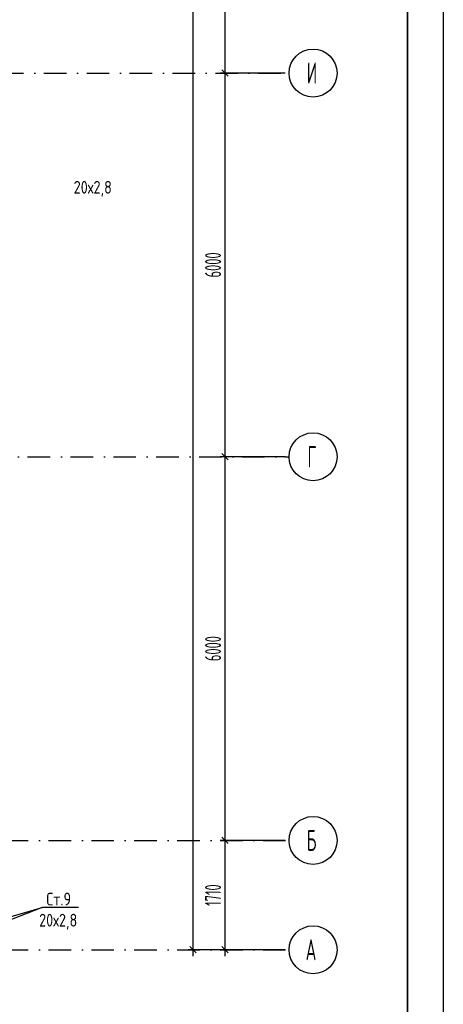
# Model space of a CAD drawing. Extents: x -1560602 to 321118, y -2308202 to -430103.
# Tile 18 of 104: x -1483060 to -1476440, y -2291777 to -2276379. Entities that reach past the tile are written whole.
import ezdxf
from ezdxf.enums import TextEntityAlignment as Align

# ---------------------------------------------------------------- set-up
doc = ezdxf.new("R2010")
doc.units = 0
doc.header["$MEASUREMENT"] = 0
doc.header["$PDSIZE"] = -5
doc.linetypes.add('Dot & Dashed', pattern=[670.277762, 352.777767, -176.388884, 0, -141.111112])
doc.linetypes.add('Штрихпунктирная', pattern=[0.670278, 0.352778, -0.176389, 0, -0.141111])
doc.layers.get('0').update_dxf_attribs({"color": 255, "linetype": 'CONTINUOUS'})
doc.layers.get('Defpoints').update_dxf_attribs({"linetype": 'CONTINUOUS'})
doc.layers.add('Оси', color=253, linetype='Dot & Dashed')
doc.layers.add('отделка', color=240, linetype='CONTINUOUS')
doc.styles.add('GOST 2.304', font='CS_Gost2304.shx', dxfattribs={"width": 0.7})
doc.styles.get("Standard").update_dxf_attribs({"font": 'spds.shx', "width": 0.7, "height": 250})
doc.dimstyles.new('SPDS', dxfattribs={"dimscale": 100, "dimtxt": 2.5, "dimasz": 1, "dimexe": 0.75, "dimexo": 0.625, "dimtad": 1, "dimdec": 0, "dimtxsty": 'GOST 2.304', "dimblk": 'OBLIQUE', "dimcen": 2.5, "dimdle": 1, "dimadec": 0, "dimazin": 2, "dimtfac": 0.75, "dimtdec": 0, "dimtmove": 0, "dimatfit": 0, "dimfxl": 1, "dimtolj": 1, "dimarcsym": 1})

# ---------------------------------------------------------------- blocks, each defined once
blk = doc.blocks.new('ARROWHEAD_6')
at = {"color": 0, "linetype": 'Continuous', "lineweight": 0}
for p, q in [((0, 0), (-1, 0)), ((-0.5, -0.5), (0.5, 0.5))]:
    blk.add_line(p, q, dxfattribs=at)
blk = doc.blocks.new('_Oblique')
at = {"color": 0, "linetype": 'ByBlock', "lineweight": -2}
blk.add_line((-0.5, -0.5), (0.5, 0.5), dxfattribs=at)
blk = doc.blocks.new('*D225')
at = {"layer": 'Defpoints', "color": 0, "transparency": 16777216}
for p in [(-1479851, -2277214), (-1478851, -2277214), (-1478851, -2283214)]:
    blk.add_point(p, dxfattribs=at)
at = {"layer": 'отделка', "color": 0, "lineweight": -2, "transparency": 16777216}
for p, q in [((-1479851, -2283314), (-1479851, -2277114)), ((-1478913, -2277214), (-1479926, -2277214)), ((-1478913, -2283214), (-1479926, -2283214))]:
    blk.add_line(p, q, dxfattribs=at)
at = {"layer": 'отделка', "color": 0, "lineweight": -2, "transparency": 16777216, "xscale": 100, "yscale": 100, "zscale": 100}
for p, rotation in [((-1479851, -2277214), 90), ((-1479851, -2283214), 270)]:
    blk.add_blockref('_Oblique', p, dxfattribs=dict(at, rotation=rotation))
at = {"layer": 'отделка', "color": 0, "transparency": 16777216, "insert": (-1480038, -2280214), "char_height": 250, "attachment_point": 5, "rotation": 90, "style": 'GOST 2.304'}
blk.add_mtext('\\A1;6000', dxfattribs=at)
blk = doc.blocks.new('*D226')
at = {"layer": 'Defpoints', "color": 0, "transparency": 16777216}
for p in [(-1479851, -2271214), (-1478851, -2271214), (-1478851, -2277214)]:
    blk.add_point(p, dxfattribs=at)
at = {"layer": 'отделка', "color": 0, "lineweight": -2, "transparency": 16777216}
for p, q in [((-1479851, -2277314), (-1479851, -2271114)), ((-1478913, -2271214), (-1479926, -2271214)), ((-1478913, -2277214), (-1479926, -2277214))]:
    blk.add_line(p, q, dxfattribs=at)
at = {"layer": 'отделка', "color": 0, "lineweight": -2, "transparency": 16777216, "xscale": 100, "yscale": 100, "zscale": 100}
for p, rotation in [((-1479851, -2271214), 90), ((-1479851, -2277214), 270)]:
    blk.add_blockref('_Oblique', p, dxfattribs=dict(at, rotation=rotation))
at = {"layer": 'отделка', "color": 0, "transparency": 16777216, "insert": (-1480038, -2274214), "char_height": 250, "attachment_point": 5, "rotation": 90, "style": 'GOST 2.304'}
blk.add_mtext('\\A1;6000', dxfattribs=at)
blk = doc.blocks.new('*D235')
at = {"layer": 'Defpoints', "color": 0, "transparency": 16777216}
for p in [(-1479851, -2289214), (-1478851, -2289214), (-1478851, -2290924)]:
    blk.add_point(p, dxfattribs=at)
at = {"layer": 'отделка', "color": 0, "lineweight": -2, "transparency": 16777216}
for p, q in [((-1479851, -2291024), (-1479851, -2289114)), ((-1478913, -2289214), (-1479926, -2289214)), ((-1478913, -2290924), (-1479926, -2290924))]:
    blk.add_line(p, q, dxfattribs=at)
at = {"layer": 'отделка', "color": 0, "lineweight": -2, "transparency": 16777216, "xscale": 100, "yscale": 100, "zscale": 100}
for p, rotation in [((-1479851, -2289214), 90), ((-1479851, -2290924), 270)]:
    blk.add_blockref('_Oblique', p, dxfattribs=dict(at, rotation=rotation))
at = {"layer": 'отделка', "color": 0, "transparency": 16777216, "insert": (-1480038, -2290069), "char_height": 250, "attachment_point": 5, "rotation": 90, "style": 'GOST 2.304'}
blk.add_mtext('\\A1;1710', dxfattribs=at)
blk = doc.blocks.new('*D236')
at = {"layer": 'Defpoints', "color": 0, "transparency": 16777216}
for p in [(-1479851, -2283214), (-1478913, -2283214), (-1478851, -2289214)]:
    blk.add_point(p, dxfattribs=at)
at = {"layer": 'отделка', "color": 0, "lineweight": -2, "transparency": 16777216}
for p, q in [((-1479851, -2289314), (-1479851, -2283114)), ((-1478976, -2283214), (-1479926, -2283214)), ((-1478913, -2289214), (-1479926, -2289214))]:
    blk.add_line(p, q, dxfattribs=at)
at = {"layer": 'отделка', "color": 0, "lineweight": -2, "transparency": 16777216, "xscale": 100, "yscale": 100, "zscale": 100}
for p, rotation in [((-1479851, -2283214), 90), ((-1479851, -2289214), 270)]:
    blk.add_blockref('_Oblique', p, dxfattribs=dict(at, rotation=rotation))
at = {"layer": 'отделка', "color": 0, "transparency": 16777216, "insert": (-1480038, -2286214), "char_height": 250, "attachment_point": 5, "rotation": 90, "style": 'GOST 2.304'}
blk.add_mtext('\\A1;6000', dxfattribs=at)
blk = doc.blocks.new('*D237')
at = {"layer": 'Defpoints', "color": 0, "transparency": 16777216}
for p in [(-1480351, -2239464), (-1479851, -2239464), (-1478851, -2290924)]:
    blk.add_point(p, dxfattribs=at)
at = {"layer": 'отделка', "color": 0, "lineweight": -2, "transparency": 16777216}
for p, q in [((-1480351, -2291024), (-1480351, -2239364)), ((-1479913, -2239464), (-1480426, -2239464)), ((-1478913, -2290924), (-1480426, -2290924))]:
    blk.add_line(p, q, dxfattribs=at)
at = {"layer": 'отделка', "color": 0, "lineweight": -2, "transparency": 16777216, "xscale": 100, "yscale": 100, "zscale": 100}
for p, rotation in [((-1480351, -2239464), 90), ((-1480351, -2290924), 270)]:
    blk.add_blockref('_Oblique', p, dxfattribs=dict(at, rotation=rotation))
at = {"layer": 'отделка', "color": 0, "transparency": 16777216, "insert": (-1480538, -2265194), "char_height": 250, "attachment_point": 5, "rotation": 90, "style": 'GOST 2.304'}
blk.add_mtext('\\A1;51460', dxfattribs=at)

msp = doc.modelspace()

# ---------------------------------------------------------------- linework, layer by layer
at = {"color": 0, "lineweight": 35, "ltscale": 100}
msp.add_line((-1477001.6, -2235044.1), (-1477001.6, -2307671.1), dxfattribs=at)
at = {"color": 0}
for p, q in [((-1483769.2, -2290568.1, 0), (-1482710.7, -2290264.9)), ((-1482710.7, -2290264.9), (-1483767.6, -2290667.7, 0)), ((-1482140.5, -2290264.9), (-1482710.7, -2290264.9))]:
    msp.add_line(p, q, dxfattribs=at)
at = {"layer": 'Defpoints', "color": 0, "linetype": 'Continuous', "ltscale": 100}
msp.add_line((-1476440.2, -2234544.1), (-1476440.2, -2308202.4), dxfattribs=at)
at = {"layer": 'Оси', "color": 0, "linetype": 'Штрихпунктирная', "lineweight": -3, "ltscale": 1000}
for p, q in [((-1493409.8, -2277213.9), (-1478850.7, -2277213.9)), ((-1498355.3, -2283213.9), (-1478850.7, -2283213.9)), ((-1556351.1, -2289213.9), (-1478850.7, -2289213.9)), ((-1556351.1, -2290923.9), (-1478850.7, -2290923.9))]:
    msp.add_line(p, q, dxfattribs=at)
at = {"layer": 'Оси', "color": 0, "linetype": 'Continuous', "ltscale": 100}
for centre in [(-1478475.7, -2277213.9), (-1478475.7, -2283213.9), (-1478475.7, -2289213.9), (-1478475.7, -2290923.9)]:
    msp.add_circle(centre, 375, dxfattribs=at)

# ---------------------------------------------------------------- block references
at = {"layer": 'Оси', "color": 0, "xscale": 0.1425, "yscale": 0.1425, "zscale": 0.1425, "rotation": 270}
msp.add_blockref('ARROWHEAD_6', (-1479225.7, -2290923.9), dxfattribs=at)

# ---------------------------------------------------------------- texts
at = {"color": 0}
for p in [(-1482216.6, -2279099.8, 0), (-1482756.8, -2290561.3)]:
    msp.add_text('20х2,8', height=200, dxfattribs=at).set_placement(p)
msp.add_text('Ст.9', height=200, dxfattribs=at).set_placement((-1482450.2, -2290131.2), align=Align.MIDDLE_CENTER)
at = {"layer": 'Оси', "color": 0, "linetype": 'Continuous', "width": 0.7}
for s, p in [('И', (-1478573.9, -2277377.1)), ('Г', (-1478562.4, -2283377.1)), ('Б', (-1478573.9, -2289377.1)), ('А', (-1478591.2, -2291087.1))]:
    msp.add_text(s, height=330, dxfattribs=at).set_placement(p)

# ---------------------------------------------------------------- dimensions: what is measured, and where the dimension line sits
at = {"layer": 'отделка', "color": 0}
for base, p1, p2, picture, middle in [((-1480350.7, -2239463.9), (-1478850.7, -2290923.9), (-1479850.7, -2239463.9), '*D237', (-1480538.2, -2265193.9)), ((-1479850.7, -2271214), (-1478850.7, -2277213.9), (-1478850.7, -2271214), '*D226', (-1480038.2, -2274213.9)), ((-1479850.7, -2277214), (-1478850.7, -2283213.9), (-1478850.7, -2277214), '*D225', (-1480038.2, -2280213.9)), ((-1479850.7, -2283213.9), (-1478850.7, -2289213.9), (-1478913.2, -2283213.9), '*D236', (-1480038.2, -2286213.9)), ((-1479850.7, -2289213.9), (-1478850.7, -2290923.9), (-1478850.7, -2289213.9), '*D235', (-1480038.2, -2290068.9))]:
    dim = msp.add_linear_dim(base=base, p1=p1, p2=p2, angle=90, dimstyle='SPDS', override={"dimscale": 100, "dimlfac": 1, "dimtxsty": 'GOST 2.304', "dimtolj": 1}, dxfattribs=at)
    dim.commit()
    dim.dimension.update_dxf_attribs({"geometry": picture, "text_midpoint": middle})

doc.saveas('drawing.dxf')
